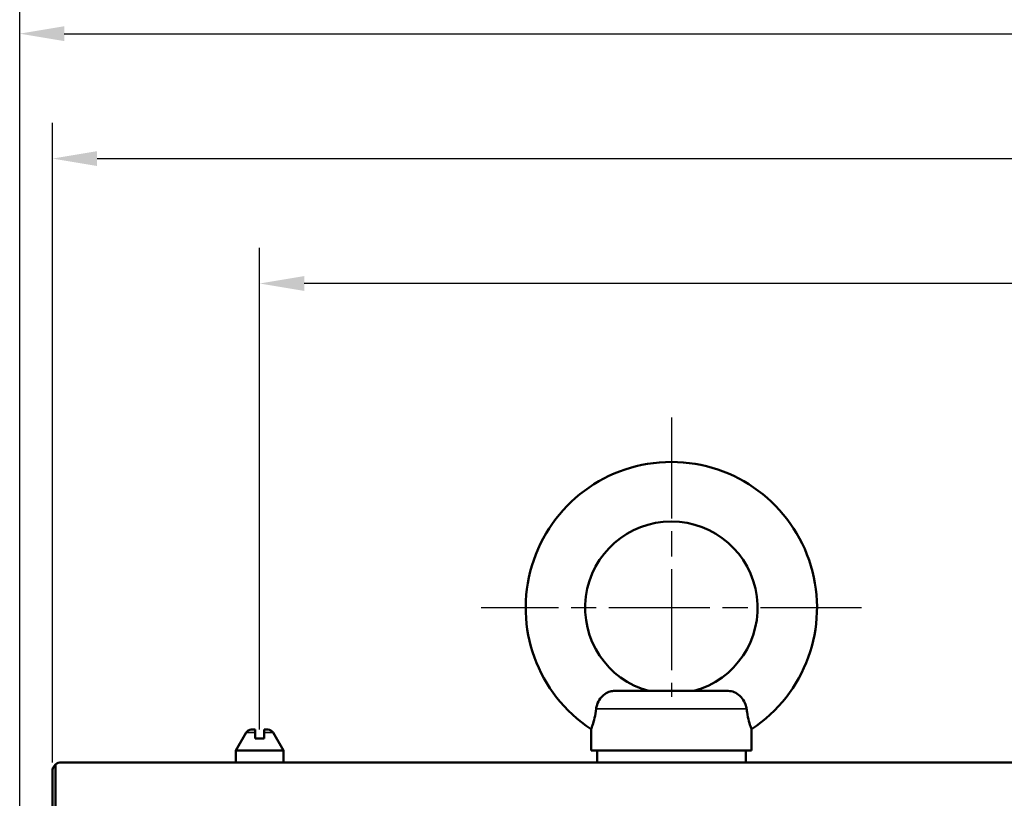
# Model space of a CAD drawing. Header units: millimetres. Extents: x 0 to 8058, y -283 to 1782.
# Tile 4 of 35: x 234 to 399, y 1331 to 1462. Entities that reach past the tile are written whole.
import ezdxf

# ---------------------------------------------------------------- set-up
doc = ezdxf.new("R2010")
doc.units = ezdxf.units.MM
doc.header["$LTSCALE"] = 3
doc.linetypes.add('CHAIN', pattern=[0.3543, 0.2362, -0.0295, 0.0591, -0.0295])
for name, color, linetype, lineweight in [('Bemaßung (ISO)', 7, 'Continuous', 25), ('Mittelpunktmarkierung (ISO)', 7, 'Continuous', 25), ('Sichtbar (ISO)', 7, 'Continuous', 50), ('Sichtbar schmal (ISO)', 7, 'Continuous', 35)]:
    doc.layers.add(name, color=color, linetype=linetype, lineweight=lineweight)
doc.styles.add('Notiztext (DIN)', font='isocpeur.ttf')
doc.dimstyles.new('Standard (DIN)', dxfattribs={"dimscale": 3, "dimtxt": 3.5, "dimasz": 2.5, "dimexe": 2, "dimexo": 0.5, "dimgap": 0.5, "dimtad": 1, "dimrnd": 1e-08, "dimtxsty": 'Notiztext (DIN)', "dimcen": 0.09, "dimdle": 10, "dimclrd": 256, "dimclre": 256, "dimclrt": 256, "dimadec": 0, "dimazin": 0, "dimtfac": 1, "dimtmove": 0, "dimatfit": 3, "dimfxl": 1, "dimtolj": 1, "dimtzin": 0, "dimlwd": -1, "dimlwe": -1, "dimarcsym": 0})

# ---------------------------------------------------------------- blocks, each defined once
blk = doc.blocks.new('*D29')
at = {"layer": 'Bemaßung (ISO)', "transparency": 16777216}
for p, q in [((233.51, 1326.56), (233.51, 1465.36)), ((1726.71, 1259.15), (1726.71, 1465.36)), ((241.01, 1459.36), (1719.21, 1459.36))]:
    blk.add_line(p, q, dxfattribs=at)
for points in [[(241.01, 1460.61), (241.01, 1458.11), (233.51, 1459.36)], [(1719.21, 1460.61), (1719.21, 1458.11), (1726.71, 1459.36)]]:
    blk.add_solid(points, dxfattribs=at)
at = {"layer": 'Defpoints', "color": 0, "transparency": 16777216}
for p in [(1726.71, 1459.36), (233.51, 1325.06), (1726.71, 1257.65)]:
    blk.add_point(p, dxfattribs=at)
at = {"layer": 'Bemaßung (ISO)', "transparency": 16777216, "insert": (961.44, 1473.46), "char_height": 10.5, "attachment_point": 1, "style": 'Notiztext (DIN)'}
blk.add_mtext('\\A1;1493,2', dxfattribs=at)
blk = doc.blocks.new('*D30')
at = {"layer": 'Bemaßung (ISO)', "transparency": 16777216}
for p, q in [((239.01, 1336.86), (239.01, 1444.36)), ((1726.71, 1336.86), (1726.71, 1444.36)), ((246.51, 1438.36), (1719.21, 1438.36))]:
    blk.add_line(p, q, dxfattribs=at)
for points in [[(246.51, 1439.61), (246.51, 1437.11), (239.01, 1438.36)], [(1719.21, 1439.61), (1719.21, 1437.11), (1726.71, 1438.36)]]:
    blk.add_solid(points, dxfattribs=at)
at = {"layer": 'Defpoints', "color": 0, "transparency": 16777216}
for p in [(1726.71, 1438.36), (239.01, 1335.36), (1726.71, 1335.36)]:
    blk.add_point(p, dxfattribs=at)
at = {"layer": 'Bemaßung (ISO)', "transparency": 16777216, "insert": (964.19, 1452.46), "char_height": 10.5, "attachment_point": 1, "style": 'Notiztext (DIN)'}
blk.add_mtext('\\A1;1487,7', dxfattribs=at)
blk = doc.blocks.new('*D36')
at = {"layer": 'Bemaßung (ISO)', "transparency": 16777216}
for p, q in [((273.86, 1342.36), (273.86, 1423.36)), ((699.86, 1342.36), (699.86, 1423.36)), ((692.36, 1417.36), (281.36, 1417.36))]:
    blk.add_line(p, q, dxfattribs=at)
for points in [[(281.36, 1418.61), (281.36, 1416.11), (273.86, 1417.36)], [(692.36, 1418.61), (692.36, 1416.11), (699.86, 1417.36)]]:
    blk.add_solid(points, dxfattribs=at)
at = {"layer": 'Defpoints', "color": 0, "transparency": 16777216}
for p in [(273.86, 1417.36), (273.86, 1340.86), (699.86, 1340.86)]:
    blk.add_point(p, dxfattribs=at)
at = {"layer": 'Bemaßung (ISO)', "transparency": 16777216, "insert": (476.33, 1429.36), "char_height": 10.5, "attachment_point": 1, "style": 'Notiztext (DIN)'}
blk.add_mtext('\\A1;426', dxfattribs=at)

msp = doc.modelspace()

# ---------------------------------------------------------------- linework, layer by layer
at = {"layer": 'Mittelpunktmarkierung (ISO)', "linetype": 'CHAIN', "ltscale": 23.990969}
for p, q in [((343.107, 1394.861), (343.107, 1347.861)), ((375.107, 1362.861), (311.107, 1362.861))]:
    msp.add_line(p, q, dxfattribs=at)
at = {"layer": 'Sichtbar (ISO)'}
for p, q in [((333.531, 1348.861), (352.682, 1348.861)), ((271.589, 1341.861), (269.857, 1338.861)), ((273.107, 1342.361), (272.455, 1342.361)), ((273.107, 1342.361), (273.107, 1341.861)), ((275.259, 1342.361), (274.607, 1342.361)), ((274.607, 1341.861), (274.607, 1342.361)), ((276.125, 1341.861), (277.857, 1338.861)), ((329.607, 1338.861), (329.607, 1342.416)), ((356.607, 1338.861), (356.607, 1342.416)), ((274.607, 1340.861), (273.107, 1340.861)), ((269.857, 1338.861), (277.857, 1338.861)), ((269.857, 1336.861), (269.857, 1338.861)), ((277.857, 1336.861), (277.857, 1338.861)), ((356.607, 1338.861), (329.607, 1338.861)), ((330.607, 1336.861), (330.607, 1338.861)), ((355.607, 1336.861), (355.607, 1338.861)), ((239.507, 1336.479), (239.507, 1317.861)), ((240.507, 1336.861), (1725.207, 1336.861)), ((239.007, 1318.068), (239.007, 1335.361))]:
    msp.add_line(p, q, dxfattribs=at)
for centre, radius, start, end in [((343.107, 1362.861), 24.5, 303.43705, 236.56295), ((343.107, 1362.861), 14.5, 285.09019, 254.90981), ((272.455, 1341.361), 1, 90, 150), ((275.259, 1341.361), 1, 30, 90), ((240.507, 1335.361), 1.5, 131.81031, 180), ((240.507, 1335.361), 1.5, 90, 131.81031)]:
    msp.add_arc(centre, radius, start, end, dxfattribs=at)
for points, knots in [([(330.453, 1345.861), (330.479, 1346.087), (330.53, 1346.313), (330.725, 1346.901), (330.907, 1347.251), (331.363, 1347.866), (331.625, 1348.127), (332.207, 1348.538), (332.517, 1348.685), (333.069, 1348.832), (333.299, 1348.861), (333.531, 1348.861)], [-0.6449199, -0.6449199, -0.6449199, -0.6449199, -0.57706803, -0.57706803, -0.46452916, -0.46452916, -0.35739452, -0.35739452, -0.25308531, -0.25308531, -0.1806869, -0.1806869, -0.1806869, -0.1806869]), ([(352.682, 1348.861), (352.842, 1348.861), (353.001, 1348.847), (353.524, 1348.753), (353.874, 1348.611), (354.515, 1348.193), (354.798, 1347.926), (355.28, 1347.297), (355.47, 1346.942), (355.678, 1346.337), (355.733, 1346.099), (355.76, 1345.861)], [-0.85583948, -0.85583948, -0.85583948, -0.85583948, -0.80597623, -0.80597623, -0.68971765, -0.68971765, -0.57457226, -0.57457226, -0.45675968, -0.45675968, -0.38276916, -0.38276916, -0.38276916, -0.38276916]), ([(329.607, 1342.416), (329.607, 1342.416), (329.631, 1342.477), (329.72, 1342.717), (329.785, 1342.896), (329.965, 1343.449), (330.086, 1343.86), (330.293, 1344.777), (330.385, 1345.277), (330.453, 1345.861)], [0, 0, 0, 0, 0.13784918, 0.13784918, 0.27639957, 0.27639957, 0.46240566, 0.46240566, 0.62268348, 0.62268348, 0.62268348, 0.62268348]), ([(356.607, 1342.416), (356.607, 1342.416), (356.56, 1342.532), (356.397, 1342.989), (356.282, 1343.325), (356.044, 1344.197), (355.926, 1344.718), (355.808, 1345.485), (355.782, 1345.672), (355.76, 1345.861)], [4.08567216, 4.08567216, 4.08567216, 4.08567216, 4.27684858, 4.27684858, 4.46799056, 4.46799056, 4.66091166, 4.66091166, 4.7211317, 4.7211317, 4.7211317, 4.7211317])]:
    msp.add_open_spline(points, degree=3, knots=knots, dxfattribs=at)
for points in [[(273.107, 1341.861), (273.107, 1341.423), (273.107, 1340.861)], [(274.607, 1341.861), (274.607, 1341.423), (274.607, 1340.861)]]:
    msp.add_rational_spline(points, [1.09960415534, 1.10582889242, 1.09655479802], degree=2, dxfattribs=at)
at = {"layer": 'Sichtbar schmal (ISO)'}
for p, q in [((330.453, 1345.861), (355.76, 1345.861)), ((271.589, 1341.861), (273.107, 1341.861)), ((274.607, 1341.861), (276.125, 1341.861))]:
    msp.add_line(p, q, dxfattribs=at)

# ---------------------------------------------------------------- dimensions: what is measured, and where the dimension line sits
at = {"layer": 'Bemaßung (ISO)'}
for base, p1, p2, picture, middle in [((1726.707, 1459.361), (233.507, 1325.063), (1726.707, 1257.654), '*D29', (980.077, 1459.361)), ((273.857, 1417.361), (699.857, 1340.861), (273.857, 1340.861), '*D36', (486.827, 1417.361))]:
    dim = msp.add_linear_dim(base=base, p1=p1, p2=p2, angle=180, dimstyle='Standard (DIN)', override={"dimgap": 0.5, "dimdec": 2, "dimtol": 0, "dimlim": 0, "dimtp": 0, "dimtm": 0, "dimtdec": 2, "dimtofl": 0, "dimatfit": 1}, dxfattribs=at)
    dim.commit()
    dim.dimension.update_dxf_attribs({"geometry": picture, "text_midpoint": middle, "dimtype": 160})
dim = msp.add_linear_dim(base=(1726.707, 1438.361), p1=(239.007, 1335.361), p2=(1726.707, 1335.361), dimstyle='Standard (DIN)', override={"dimgap": 0.5, "dimdec": 2, "dimtol": 0, "dimlim": 0, "dimtp": 0, "dimtm": 0, "dimtdec": 2, "dimtofl": 0, "dimatfit": 1}, dxfattribs=at)
dim.commit()
dim.dimension.update_dxf_attribs({"geometry": '*D30', "text_midpoint": (982.827, 1438.361), "dimtype": 160})

doc.saveas('drawing.dxf')
